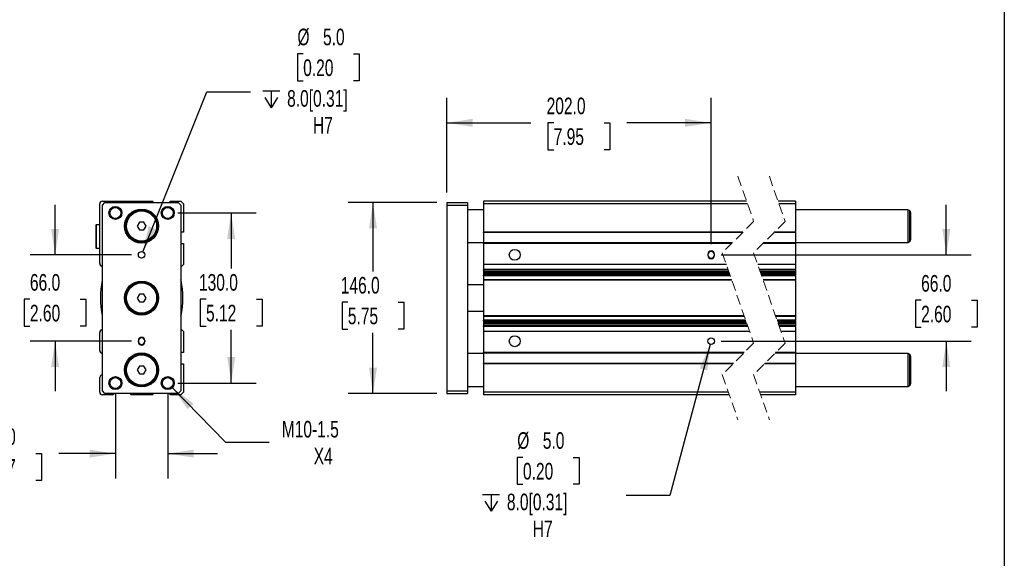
# Model space of a CAD drawing. Header units: millimetres. Extents: x 38 to 1638, y 38 to 1257.
# Tile 5 of 6: x 886 to 1638, y 461 to 873. Entities that reach past the tile are written whole.
import ezdxf

# ---------------------------------------------------------------- set-up
doc = ezdxf.new("R2010")
doc.units = ezdxf.units.MM
doc.header["$LTSCALE"] = 6
doc.linetypes.add('SLD-Dashed', pattern=[1.905, 1.27, -0.635])
doc.linetypes.add('SLD-Solid', pattern=[0])
doc.layers.add('DIMENSIONS', color=140, linetype='SLD-Solid', lineweight=25)
doc.layers.add('TEXT', color=140, linetype='SLD-Solid', lineweight=25)
doc.styles.add('SLDTEXTSTYLE0', font='TXT', dxfattribs={"width": 0.7})
doc.dimstyles.new('SLDDIMSTYLE0', dxfattribs={"dimtxt": 12.948047, "dimasz": 19.812, "dimexe": 0, "dimexo": 0.0625, "dimgap": 3.237012, "dimtad": 0, "dimtih": 1, "dimtoh": 1, "dimrnd": 1e-09, "dimzin": 4, "dimdsep": 46, "dimtxsty": 'SLDTEXTSTYLE0', "dimsah": 1, "dimcen": 0.09, "dimadec": 0, "dimazin": 1, "dimtfac": 1, "dimtmove": 0, "dimatfit": 0, "dimfxl": 0, "dimfrac": 2, "dimtolj": 1, "dimtzin": 12, "dimarcsym": 0})
doc.dimstyles.new('SLDDIMSTYLE1', dxfattribs={"dimtxt": 12.948047, "dimasz": 19.812, "dimexe": 0, "dimexo": 0.0625, "dimgap": 3.237012, "dimtad": 0, "dimtih": 1, "dimtoh": 1, "dimrnd": 1e-09, "dimzin": 4, "dimdsep": 46, "dimtxsty": 'SLDTEXTSTYLE0', "dimsah": 1, "dimcen": 0.09, "dimadec": 0, "dimazin": 1, "dimtfac": 1, "dimtofl": 0, "dimtmove": 0, "dimatfit": 3, "dimfxl": 0, "dimfrac": 2, "dimtolj": 1, "dimtzin": 12, "dimarcsym": 0})
doc.dimstyles.new('SLDDIMSTYLE2', dxfattribs={"dimtxt": 12.948047, "dimasz": 19.812, "dimexe": 0, "dimexo": 0.0625, "dimgap": 3.237012, "dimtad": 0, "dimtih": 1, "dimtoh": 1, "dimrnd": 1e-09, "dimzin": 12, "dimdsep": 46, "dimtxsty": 'SLDTEXTSTYLE0', "dimsah": 1, "dimcen": 0, "dimadec": 0, "dimazin": 3, "dimtfac": 1, "dimtofl": 0, "dimtmove": 0, "dimatfit": 3, "dimfxl": 0, "dimfrac": 2, "dimtolj": 1, "dimtzin": 12, "dimarcsym": 0})
doc.dimstyles.new('SLDDIMSTYLE3', dxfattribs={"dimtxt": 12.948047, "dimasz": 19.812, "dimexe": 0, "dimexo": 0.0625, "dimgap": 3.237012, "dimtad": 0, "dimtih": 1, "dimtoh": 1, "dimrnd": 1e-09, "dimzin": 4, "dimdsep": 46, "dimtxsty": 'SLDTEXTSTYLE0', "dimsah": 1, "dimcen": 0, "dimadec": 0, "dimazin": 1, "dimtfac": 1, "dimtofl": 0, "dimtmove": 0, "dimatfit": 3, "dimfxl": 0, "dimfrac": 2, "dimtolj": 1, "dimtzin": 12, "dimarcsym": 0})

# ---------------------------------------------------------------- blocks, each defined once
blk = doc.blocks.new('_D_10')
at = {"layer": 'DIMENSIONS'}
for p, q in [((913.02, 693.31), (913.02, 731.41)), ((971.5, 693.31), (893.97, 693.31)), ((893.78, 659.36), (889.44, 659.36)), ((889.44, 659.36), (889.44, 638.78)), ((932.26, 659.36), (936.61, 659.36)), ((936.61, 659.36), (936.61, 638.78)), ((889.44, 638.78), (893.78, 638.78)), ((936.61, 638.78), (932.26, 638.78)), ((971.5, 627.31), (893.97, 627.31)), ((913.02, 627.31), (913.02, 589.21))]:
    blk.add_line(p, q, dxfattribs=at)
for points in [[(913.02, 693.31), (916.07, 713.12), (909.97, 713.12)], [(913.02, 627.31), (909.97, 607.5), (916.07, 607.5)]]:
    blk.add_solid(points, dxfattribs=at)
at = {"layer": 'DIMENSIONS', "char_height": 12.7, "attachment_point": 1, "style": 'SLDTEXTSTYLE0'}
for s, insert in [('66.0', (893.78, 678.63)), ('2.60', (893.78, 655.15))]:
    blk.add_mtext(s, dxfattribs=dict(at, insert=insert))
blk = doc.blocks.new('SW_SYMBOL_HOLE_DEPTH')
at = {"layer": 'DIMENSIONS', "color": 0}
for p, q in [((0, 5250), (4800, 5250)), ((600, 3330), (2400, 450)), ((2400, 5250), (2400, 450)), ((4200, 3330), (2400, 450))]:
    blk.add_line(p, q, dxfattribs=at)
blk = doc.blocks.new('_D_11')
at = {"layer": 'DIMENSIONS'}
for p, q in [((1102.57, 846.9), (1098.22, 846.9)), ((1098.22, 846.9), (1098.22, 826.32)), ((1141.05, 846.9), (1145.39, 846.9)), ((1145.39, 846.9), (1145.39, 826.32)), ((1098.22, 826.32), (1102.57, 826.32)), ((1145.39, 826.32), (1141.05, 826.32)), ((980.05, 695.63), (1028.9, 817.81)), ((1028.9, 817.81), (1062.24, 817.81))]:
    blk.add_line(p, q, dxfattribs=at)
blk.add_solid([(980.05, 695.63), (990.23, 712.9), (984.57, 715.16)], dxfattribs=at)
at = {"layer": 'DIMENSIONS', "xscale": 0.002688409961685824, "yscale": 0.002688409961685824, "zscale": 0.002688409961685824}
blk.add_blockref('SW_SYMBOL_HOLE_DEPTH', (1071.77, 804.56), dxfattribs=at)
at = {"layer": 'DIMENSIONS', "char_height": 12.7, "attachment_point": 1, "style": 'SLDTEXTSTYLE0'}
for s, insert in [('%%c', (1098.18, 866.17)), ('5.0', (1117.73, 866.17)), ('0.20', (1102.57, 842.69)), ('8.0[0.31]', (1090.29, 819.21)), ('H7', (1110.06, 798.63))]:
    blk.add_mtext(s, dxfattribs=dict(at, insert=insert))
blk = doc.blocks.new('_D_12')
at = {"layer": 'DIMENSIONS'}
for p, q in [((1006.74, 725.31), (1066.61, 725.31)), ((1047.56, 725.31), (1047.56, 682.84)), ((1028.32, 659.36), (1023.97, 659.36)), ((1023.97, 659.36), (1023.97, 638.78)), ((1066.8, 659.36), (1071.14, 659.36)), ((1071.14, 659.36), (1071.14, 638.78)), ((1023.97, 638.78), (1028.32, 638.78)), ((1047.56, 595.31), (1047.56, 635.88)), ((1071.14, 638.78), (1066.8, 638.78)), ((1006.74, 595.31), (1066.61, 595.31))]:
    blk.add_line(p, q, dxfattribs=at)
for points in [[(1047.56, 725.31), (1044.51, 705.5), (1050.61, 705.5)], [(1047.56, 595.31), (1050.61, 615.12), (1044.51, 615.12)]]:
    blk.add_solid(points, dxfattribs=at)
at = {"layer": 'DIMENSIONS', "char_height": 12.7, "attachment_point": 1, "style": 'SLDTEXTSTYLE0'}
for s, insert in [('130.0', (1022.93, 678.63)), ('5.12', (1028.32, 655.15))]:
    blk.add_mtext(s, dxfattribs=dict(at, insert=insert))
blk = doc.blocks.new('_D_13')
at = {"layer": 'DIMENSIONS'}
for p, q in [((959.12, 587.69), (959.12, 522.33)), ((999.12, 587.69), (999.12, 522.33)), ((859.83, 541.38), (855.48, 541.38)), ((855.48, 541.38), (855.48, 520.8)), ((898.3, 541.38), (902.65, 541.38)), ((902.65, 541.38), (902.65, 520.8)), ((959.12, 541.38), (915.85, 541.38)), ((999.12, 541.38), (1037.22, 541.38)), ((855.48, 520.8), (859.83, 520.8)), ((902.65, 520.8), (898.3, 520.8))]:
    blk.add_line(p, q, dxfattribs=at)
for points in [[(959.12, 541.38), (939.31, 544.42), (939.31, 538.33)], [(999.12, 541.38), (1018.93, 538.33), (1018.93, 544.42)]]:
    blk.add_solid(points, dxfattribs=at)
at = {"layer": 'DIMENSIONS', "char_height": 12.7, "attachment_point": 1, "style": 'SLDTEXTSTYLE0'}
for s, insert in [('40.0', (859.83, 560.65)), ('1.57', (859.83, 537.17))]:
    blk.add_mtext(s, dxfattribs=dict(at, insert=insert))
blk = doc.blocks.new('_D_14')
at = {"layer": 'DIMENSIONS'}
for p, q in [((1002.61, 591.74), (1043.34, 550.05)), ((1043.34, 550.05), (1076.68, 550.05))]:
    blk.add_line(p, q, dxfattribs=at)
blk.add_solid([(1002.61, 591.74), (1014.28, 575.43), (1018.64, 579.69)], dxfattribs=at)
at = {"layer": 'DIMENSIONS', "char_height": 12.7, "attachment_point": 1, "style": 'SLDTEXTSTYLE0'}
for s, insert in [('M10-1.5', (1086.2, 566.42)), ('X4', (1110.62, 545.84))]:
    blk.add_mtext(s, dxfattribs=dict(at, insert=insert))
blk = doc.blocks.new('_D_15')
at = {"layer": 'DIMENSIONS'}
for p, q in [((1212.24, 740.93), (1212.24, 813.25)), ((1414.24, 701.43), (1414.24, 813.25)), ((1212.24, 794.2), (1276.44, 794.2)), ((1293.98, 794.2), (1289.63, 794.2)), ((1289.63, 794.2), (1289.63, 773.62)), ((1332.45, 794.2), (1336.8, 794.2)), ((1336.8, 794.2), (1336.8, 773.62)), ((1414.24, 794.2), (1350, 794.2)), ((1289.63, 773.62), (1293.98, 773.62)), ((1336.8, 773.62), (1332.45, 773.62))]:
    blk.add_line(p, q, dxfattribs=at)
for points in [[(1212.24, 794.2), (1232.06, 791.15), (1232.06, 797.25)], [(1414.24, 794.2), (1394.43, 797.25), (1394.43, 791.15)]]:
    blk.add_solid(points, dxfattribs=at)
at = {"layer": 'DIMENSIONS', "char_height": 12.7, "attachment_point": 1, "style": 'SLDTEXTSTYLE0'}
for s, insert in [('202.0', (1288.59, 813.47)), ('7.95', (1293.98, 789.99))]:
    blk.add_mtext(s, dxfattribs=dict(at, insert=insert))
blk = doc.blocks.new('_D_16')
at = {"layer": 'DIMENSIONS'}
for p, q in [((1413.6, 624.9), (1382.65, 509.41)), ((1270.51, 538.5), (1266.16, 538.5)), ((1266.16, 538.5), (1266.16, 517.92)), ((1308.99, 538.5), (1313.33, 538.5)), ((1313.33, 538.5), (1313.33, 517.92)), ((1266.16, 517.92), (1270.51, 517.92)), ((1313.33, 517.92), (1308.99, 517.92)), ((1382.65, 509.41), (1349.31, 509.41))]:
    blk.add_line(p, q, dxfattribs=at)
blk.add_solid([(1413.6, 624.9), (1405.52, 606.55), (1411.41, 604.97)], dxfattribs=at)
at = {"layer": 'DIMENSIONS', "xscale": 0.002688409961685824, "yscale": 0.002688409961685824, "zscale": 0.002688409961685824}
blk.add_blockref('SW_SYMBOL_HOLE_DEPTH', (1239.71, 496.16), dxfattribs=at)
at = {"layer": 'DIMENSIONS', "char_height": 12.7, "attachment_point": 1, "style": 'SLDTEXTSTYLE0'}
for s, insert in [('%%c', (1266.12, 557.77)), ('5.0', (1285.67, 557.77)), ('0.20', (1270.51, 534.3)), ('8.0[0.31]', (1258.23, 510.82)), ('H7', (1278, 490.24))]:
    blk.add_mtext(s, dxfattribs=dict(at, insert=insert))
blk = doc.blocks.new('_D_17')
at = {"layer": 'DIMENSIONS'}
for p, q in [((1594, 693.31), (1594, 731.41)), ((1421.86, 693.31), (1613.05, 693.31)), ((1574.76, 658.62), (1570.41, 658.62)), ((1570.41, 658.62), (1570.41, 638.04)), ((1613.24, 658.62), (1617.58, 658.62)), ((1617.58, 658.62), (1617.58, 638.04)), ((1570.41, 638.04), (1574.76, 638.04)), ((1617.58, 638.04), (1613.24, 638.04)), ((1421.86, 627.31), (1613.05, 627.31)), ((1594, 627.31), (1594, 589.21))]:
    blk.add_line(p, q, dxfattribs=at)
for points in [[(1594, 693.31), (1597.05, 713.12), (1590.95, 713.12)], [(1594, 627.31), (1590.95, 607.5), (1597.05, 607.5)]]:
    blk.add_solid(points, dxfattribs=at)
at = {"layer": 'DIMENSIONS', "char_height": 12.7, "attachment_point": 1, "style": 'SLDTEXTSTYLE0'}
for s, insert in [('66.0', (1574.76, 677.89)), ('2.60', (1574.76, 654.41))]:
    blk.add_mtext(s, dxfattribs=dict(at, insert=insert))
blk = doc.blocks.new('_D_18')
at = {"layer": 'DIMENSIONS'}
for p, q in [((1204.62, 733.31), (1136.87, 733.31)), ((1155.92, 733.31), (1155.92, 680.63)), ((1136.69, 657.15), (1132.34, 657.15)), ((1132.34, 657.15), (1132.34, 636.58)), ((1175.16, 657.15), (1179.51, 657.15)), ((1179.51, 657.15), (1179.51, 636.58)), ((1132.34, 636.58), (1136.69, 636.58)), ((1155.92, 587.31), (1155.92, 633.68)), ((1179.51, 636.58), (1175.16, 636.58)), ((1204.62, 587.31), (1136.87, 587.31))]:
    blk.add_line(p, q, dxfattribs=at)
for points in [[(1155.92, 733.31), (1152.88, 713.5), (1158.97, 713.5)], [(1155.92, 587.31), (1158.97, 607.12), (1152.88, 607.12)]]:
    blk.add_solid(points, dxfattribs=at)
at = {"layer": 'DIMENSIONS', "char_height": 12.7, "attachment_point": 1, "style": 'SLDTEXTSTYLE0'}
for s, insert in [('146.0', (1131.3, 676.42)), ('5.75', (1136.69, 652.95))]:
    blk.add_mtext(s, dxfattribs=dict(at, insert=insert))

msp = doc.modelspace()

# ---------------------------------------------------------------- linework, layer by layer
at = {"color": 7, "linetype": 'SLD-Dashed', "lineweight": 18}
for p, q in [((1434.778, 753.362), (1446.778, 718.837)), ((1458.778, 753.362), (1470.778, 718.837)), ((1446.778, 718.837), (1422.778, 694.837)), ((1470.778, 718.837), (1446.778, 694.837)), ((1422.778, 694.837), (1446.778, 625.787)), ((1446.778, 694.837), (1470.778, 625.787)), ((1446.778, 625.787), (1422.778, 601.787)), ((1470.778, 625.787), (1446.778, 601.787)), ((1422.778, 601.787), (1434.778, 567.262)), ((1446.778, 601.787), (1458.778, 567.262))]:
    msp.add_line(p, q, dxfattribs=at)
for p, q in [((947.118, 686.641), (947.118, 732.312)), ((949.118, 734.312), (986.977, 734.312)), ((949.118, 731.312), (951.118, 733.312)), ((949.118, 589.312), (949.118, 731.312)), ((951.118, 733.312), (1007.118, 733.312)), ((988.118, 733.312), (986.977, 734.312)), ((1001.259, 734.312), (1000.117, 733.312)), ((1001.259, 734.312), (1009.118, 734.312)), ((1007.118, 733.312), (1009.118, 731.312)), ((1009.118, 734.312), (1011.118, 732.312)), ((1009.118, 731.312), (1009.118, 589.312)), ((1011.118, 732.312), (1011.118, 710.562)), ((1212.243, 733.312), (1212.243, 731.312)), ((1212.243, 733.312), (1228.243, 733.312)), ((1212.243, 731.312), (1212.243, 589.312)), ((1212.243, 731.312), (1228.243, 731.312)), ((1228.243, 733.312), (1228.243, 731.312)), ((1228.243, 731.312), (1228.243, 589.312)), ((1441.399, 734.312), (1240.243, 734.312)), ((1240.243, 734.312), (1240.243, 732.312)), ((1442.094, 732.312), (1240.243, 732.312)), ((1240.243, 732.312), (1240.243, 710.562)), ((1478.705, 734.312), (1465.399, 734.312)), ((1478.705, 732.312), (1466.094, 732.312)), ((1478.705, 734.312), (1478.705, 732.312)), ((1478.705, 732.312), (1478.705, 710.562)), ((1240.243, 727.812), (1228.243, 727.812)), ((1564.705, 727.812), (1478.705, 727.812)), ((1565.955, 727.091), (1564.705, 727.812)), ((1564.705, 727.812), (1564.705, 702.812)), ((1565.955, 727.091), (1565.955, 703.534)), ((1566.705, 725.792), (1566.705, 704.833)), ((944.418, 716.162), (944.118, 715.862)), ((944.118, 715.862), (944.118, 698.762)), ((946.818, 716.162), (944.418, 716.162)), ((944.418, 716.162), (944.418, 698.462)), ((947.118, 715.862), (946.818, 716.162)), ((946.818, 716.162), (946.818, 698.462)), ((977.386, 718.312), (975.654, 715.312)), ((975.654, 715.312), (977.386, 712.312)), ((980.85, 718.312), (977.386, 718.312)), ((982.582, 715.312), (980.85, 718.312)), ((980.85, 712.312), (982.582, 715.312)), ((977.386, 712.312), (980.85, 712.312)), ((1011.118, 710.562), (1009.118, 710.562)), ((1438.503, 710.562), (1240.243, 710.562)), ((1240.243, 710.262), (1240.243, 710.562)), ((1438.203, 710.262), (1240.243, 710.262)), ((1240.243, 710.262), (1240.243, 702.362)), ((1478.705, 710.262), (1462.203, 710.262)), ((1478.705, 710.562), (1462.503, 710.562)), ((1478.705, 710.262), (1478.705, 710.562)), ((1478.705, 710.262), (1478.705, 702.362)), ((1009.118, 702.062), (1011.118, 702.062)), ((1011.118, 702.062), (1011.118, 685.812)), ((1228.243, 702.812), (1240.243, 702.812)), ((1430.303, 702.362), (1240.243, 702.362)), ((1240.243, 702.062), (1240.243, 702.362)), ((1430.003, 702.062), (1240.243, 702.062)), ((1240.243, 702.062), (1240.243, 685.812)), ((1478.705, 702.062), (1454.003, 702.062)), ((1478.705, 702.362), (1454.303, 702.362)), ((1478.705, 702.812), (1564.705, 702.812)), ((1478.705, 702.062), (1478.705, 702.362)), ((1478.705, 702.062), (1478.705, 685.812)), ((1564.705, 702.812), (1565.955, 703.534)), ((944.118, 698.762), (944.418, 698.462)), ((944.418, 698.462), (946.818, 698.462)), ((946.818, 698.462), (947.118, 698.762)), ((1411.743, 693.812), (1411.743, 692.812)), ((1416.743, 692.812), (1416.743, 693.812)), ((949.118, 683.812), (947.704, 685.227)), ((1011.118, 685.812), (1009.118, 683.812)), ((1425.915, 685.812), (1240.243, 685.812)), ((1240.243, 685.812), (1240.243, 682.044)), ((1478.705, 685.812), (1449.915, 685.812)), ((1478.705, 685.812), (1478.705, 682.044)), ((1427.224, 682.044), (1240.243, 682.044)), ((1240.243, 681.534), (1240.243, 682.044)), ((1427.401, 681.534), (1240.243, 681.534)), ((1240.243, 681.534), (1240.243, 680.304)), ((1427.829, 680.304), (1240.243, 680.304)), ((1240.243, 680.304), (1240.243, 679.724)), ((1428.031, 679.724), (1240.243, 679.724)), ((1240.243, 679.724), (1240.243, 678.704)), ((1428.385, 678.704), (1240.243, 678.704)), ((1240.243, 678.704), (1240.243, 678.664)), ((1240.243, 678.664), (1428.399, 678.664)), ((1240.243, 678.664), (1240.243, 677.678)), ((1428.742, 677.678), (1240.243, 677.678)), ((1240.243, 677.268), (1240.243, 677.678)), ((1428.884, 677.268), (1240.243, 677.268)), ((1240.243, 677.268), (1240.243, 674.265)), ((1478.705, 682.044), (1451.224, 682.044)), ((1478.705, 681.534), (1451.401, 681.534)), ((1478.705, 680.304), (1451.829, 680.304)), ((1478.705, 679.724), (1452.031, 679.724)), ((1478.705, 678.704), (1452.385, 678.704)), ((1452.399, 678.664), (1478.705, 678.664)), ((1478.705, 677.678), (1452.742, 677.678)), ((1478.705, 677.268), (1452.884, 677.268)), ((1478.705, 681.534), (1478.705, 682.044)), ((1478.705, 681.534), (1478.705, 680.304)), ((1478.705, 680.304), (1478.705, 679.724)), ((1478.705, 679.724), (1478.705, 678.704)), ((1478.705, 678.704), (1478.705, 678.664)), ((1478.705, 678.664), (1478.705, 677.678)), ((1478.705, 677.268), (1478.705, 677.678)), ((1478.705, 677.268), (1478.705, 674.265)), ((1240.243, 670.312), (1228.243, 670.312)), ((1429.928, 674.265), (1240.243, 674.265)), ((1240.243, 674.265), (1240.243, 673.865)), ((1430.067, 673.865), (1240.243, 673.865)), ((1240.243, 673.865), (1240.243, 646.759)), ((1478.705, 674.265), (1453.928, 674.265)), ((1478.705, 673.865), (1454.067, 673.865)), ((1478.705, 674.265), (1478.705, 673.865)), ((1478.705, 673.865), (1478.705, 646.759)), ((977.386, 663.312), (975.654, 660.312)), ((980.85, 663.312), (977.386, 663.312)), ((982.582, 660.312), (980.85, 663.312)), ((975.654, 660.312), (977.386, 657.312)), ((977.386, 657.312), (980.85, 657.312)), ((980.85, 657.312), (982.582, 660.312)), ((1228.243, 650.312), (1240.243, 650.312)), ((1439.488, 646.759), (1240.243, 646.759)), ((1240.243, 646.759), (1240.243, 646.359)), ((1240.243, 646.359), (1439.627, 646.359)), ((1240.243, 646.359), (1240.243, 643.356)), ((1440.671, 643.356), (1240.243, 643.356)), ((1240.243, 642.946), (1240.243, 643.356)), ((1440.814, 642.946), (1240.243, 642.946)), ((1240.243, 642.946), (1240.243, 641.961)), ((1441.156, 641.961), (1240.243, 641.961)), ((1240.243, 641.961), (1240.243, 641.921)), ((1441.17, 641.921), (1240.243, 641.921)), ((1240.243, 641.921), (1240.243, 640.9)), ((1441.525, 640.9), (1240.243, 640.9)), ((1240.243, 640.9), (1240.243, 640.32)), ((1441.726, 640.32), (1240.243, 640.32)), ((1240.243, 640.32), (1240.243, 639.09)), ((1478.705, 646.759), (1463.488, 646.759)), ((1463.627, 646.359), (1478.705, 646.359)), ((1478.705, 643.356), (1464.671, 643.356)), ((1478.705, 642.946), (1464.814, 642.946)), ((1478.705, 641.961), (1465.156, 641.961)), ((1478.705, 641.921), (1465.17, 641.921)), ((1478.705, 640.9), (1465.525, 640.9)), ((1478.705, 640.32), (1465.726, 640.32)), ((1478.705, 646.759), (1478.705, 646.359)), ((1478.705, 646.359), (1478.705, 643.356)), ((1478.705, 642.946), (1478.705, 643.356)), ((1478.705, 642.946), (1478.705, 641.961)), ((1478.705, 641.961), (1478.705, 641.921)), ((1478.705, 641.921), (1478.705, 640.9)), ((1478.705, 640.9), (1478.705, 640.32)), ((1478.705, 640.32), (1478.705, 639.09)), ((947.118, 620.141), (947.118, 633.984)), ((947.704, 635.398), (949.118, 636.812)), ((1009.118, 636.812), (1011.118, 634.812)), ((1011.118, 634.812), (1011.118, 618.562)), ((1442.154, 639.09), (1240.243, 639.09)), ((1240.243, 638.581), (1240.243, 639.09)), ((1442.331, 638.581), (1240.243, 638.581)), ((1240.243, 638.581), (1240.243, 634.812)), ((1443.641, 634.812), (1240.243, 634.812)), ((1240.243, 634.812), (1240.243, 618.562)), ((1478.705, 639.09), (1466.154, 639.09)), ((1478.705, 638.581), (1466.331, 638.581)), ((1478.705, 634.812), (1467.641, 634.812)), ((1478.705, 638.581), (1478.705, 639.09)), ((1478.705, 638.581), (1478.705, 634.812)), ((1478.705, 634.812), (1478.705, 618.562)), ((976.618, 626.812), (976.618, 627.812)), ((981.618, 627.812), (981.618, 626.812)), ((949.118, 617.312), (947.704, 618.727)), ((1011.118, 618.562), (1009.118, 618.562)), ((1240.243, 617.812), (1228.243, 617.812)), ((1439.553, 618.562), (1240.243, 618.562)), ((1240.243, 618.262), (1240.243, 618.562)), ((1439.253, 618.262), (1240.243, 618.262)), ((1240.243, 618.262), (1240.243, 610.362)), ((1478.705, 618.262), (1463.253, 618.262)), ((1478.705, 618.562), (1463.553, 618.562)), ((1478.705, 618.262), (1478.705, 618.562)), ((1478.705, 618.262), (1478.705, 610.362)), ((1564.705, 617.812), (1478.705, 617.812)), ((1565.955, 617.091), (1564.705, 617.812)), ((1564.705, 617.812), (1564.705, 592.812)), ((1565.955, 617.091), (1565.955, 593.534)), ((1009.118, 610.062), (1011.118, 610.062)), ((1011.118, 610.062), (1011.118, 588.312)), ((1431.353, 610.362), (1240.243, 610.362)), ((1240.243, 610.062), (1240.243, 610.362)), ((1431.053, 610.062), (1240.243, 610.062)), ((1240.243, 610.062), (1240.243, 588.312)), ((1478.705, 610.062), (1455.053, 610.062)), ((1478.705, 610.362), (1455.353, 610.362)), ((1478.705, 610.062), (1478.705, 610.362)), ((1478.705, 610.062), (1478.705, 588.312)), ((1566.705, 615.792), (1566.705, 594.833)), ((977.386, 608.312), (975.654, 605.312)), ((975.654, 605.312), (977.386, 602.312)), ((980.85, 608.312), (977.386, 608.312)), ((977.386, 602.312), (980.85, 602.312)), ((982.582, 605.312), (980.85, 608.312)), ((980.85, 602.312), (982.582, 605.312)), ((947.118, 588.312), (947.118, 599.539)), ((948.118, 601.271), (949.118, 601.849)), ((951.118, 587.312), (949.118, 589.312)), ((1007.118, 587.312), (951.118, 587.312)), ((956.977, 586.312), (958.118, 587.312)), ((970.117, 587.312), (971.259, 586.312)), ((986.977, 586.312), (988.118, 587.312)), ((1000.117, 587.312), (1001.259, 586.312)), ((1009.118, 589.312), (1007.118, 587.312)), ((1011.118, 588.312), (1009.118, 586.312)), ((1212.243, 589.312), (1212.243, 587.312)), ((1212.243, 589.312), (1228.243, 589.312)), ((1212.243, 587.312), (1228.243, 587.312)), ((1228.243, 592.812), (1240.243, 592.812)), ((1228.243, 589.312), (1228.243, 587.312)), ((1427.461, 588.312), (1240.243, 588.312)), ((1240.243, 588.312), (1240.243, 586.312)), ((1478.705, 588.312), (1451.461, 588.312)), ((1478.705, 592.812), (1564.705, 592.812)), ((1478.705, 588.312), (1478.705, 586.312)), ((1564.705, 592.812), (1565.955, 593.534)), ((956.977, 586.312), (949.118, 586.312)), ((986.977, 586.312), (971.259, 586.312)), ((1009.118, 586.312), (1001.259, 586.312)), ((1428.156, 586.312), (1240.243, 586.312)), ((1478.705, 586.312), (1452.156, 586.312))]:
    msp.add_line(p, q)
for centre, radius in [((959.118, 725.312), 5), ((999.118, 725.312), 5), ((959.118, 725.312), 4.188), ((979.118, 715.312), 13), ((979.118, 715.312), 12.5), ((979.118, 715.312), 12), ((979.118, 715.312), 11.5), ((999.118, 725.312), 4.188), ((979.118, 693.312), 2.5), ((1264.243, 693.312), 4.188), ((979.118, 660.312), 13), ((979.118, 660.312), 12.5), ((979.118, 660.312), 12), ((979.118, 660.312), 11.5), ((1264.243, 627.312), 4.188), ((1414.243, 627.312), 2.5), ((979.118, 605.312), 13), ((979.118, 605.312), 12.5), ((979.118, 605.312), 12), ((979.118, 605.312), 11.5), ((959.118, 595.312), 5), ((959.118, 595.312), 4.188), ((999.118, 595.312), 5), ((999.118, 595.312), 4.188)]:
    msp.add_circle(centre, radius)
for centre, radius, start, end in [((949.118, 732.312), 2, 90, 180), ((1565.205, 725.792), 1.5, 359.998943, 60.001388), ((1565.205, 704.833), 1.5, 299.999143, 0.000526), ((1414.243, 693.812), 2.5, 0.000085, 179.999915), ((1414.243, 693.312), 2.5, 360, 180), ((1414.243, 693.312), 2.5, 180.000043, 359.999957), ((1414.243, 692.812), 2.5, 180.000043, 359.999957), ((949.118, 686.641), 2, 180, 224.999999), ((1015.612, 660.312), 68, 168.503456, 191.496544), ((949.466, 673.765), 0.5, 134.092015, 168.467859), ((1008.77, 673.765), 0.5, 11.532141, 45.907985), ((942.624, 660.312), 68, 348.503456, 11.496544), ((949.466, 646.859), 0.5, 191.532141, 225.907985), ((1008.77, 646.859), 0.5, 314.092015, 348.467859), ((949.118, 633.984), 2, 135.000001, 180), ((979.118, 627.812), 2.5, 0, 180), ((979.118, 627.312), 2.5, 0, 180), ((979.118, 627.312), 2.5, 180, 0), ((979.118, 626.812), 2.5, 180, 0), ((949.118, 620.141), 2, 180, 224.999999), ((1565.205, 615.792), 1.5, 359.999474, 60.000857), ((949.118, 599.539), 2, 119.996675, 180.000004), ((1565.205, 594.833), 1.5, 299.998612, 0.001057), ((949.118, 588.312), 2, 180, 270)]:
    msp.add_arc(centre, radius, start, end)
at = {"layer": 'TEXT'}
msp.add_line((1638.3, 1257.3), (1638.3, 38.1), dxfattribs=at)

# ---------------------------------------------------------------- dimensions: what is measured, and where the dimension line sits
at = {"layer": 'DIMENSIONS'}
for p1, p2, picture, middle in [((978.19, 690.991), (980.046, 695.634), '_D_11', (1121.808, 824.497)), ((1414.89, 629.727), (1413.596, 624.897), '_D_16', (1289.748, 516.101))]:
    dim = msp.add_diameter_dim_2p(p1=p1, p2=p2, text='<>\\P{\\fGDT;x}8.0[0.31]\\PH7', dimstyle='SLDDIMSTYLE3', dxfattribs=at)
    dim.commit()
    dim.dimension.update_dxf_attribs({"geometry": picture, "text_midpoint": middle, "dimtype": 163})
for base, p1, p2, dimstyle, picture, middle in [((1414.243, 794.2), (1212.243, 733.312), (1414.243, 693.812), 'SLDDIMSTYLE1', '_D_15', (1313.217, 794.2)), ((959.118, 541.376), (999.118, 595.312), (959.118, 595.312), 'SLDDIMSTYLE0', '_D_13', (879.064, 541.376))]:
    dim = msp.add_linear_dim(base=base, p1=p1, p2=p2, dimstyle=dimstyle, dxfattribs=at)
    dim.commit()
    dim.dimension.update_dxf_attribs({"geometry": picture, "text_midpoint": middle, "dimtype": 160})
for base, p1, p2, dimstyle, picture, middle in [((913.022, 627.312), (979.118, 693.312), (979.118, 627.312), 'SLDDIMSTYLE0', '_D_10', (913.022, 659.359)), ((1155.924, 587.312), (1212.243, 733.312), (1212.243, 587.312), 'SLDDIMSTYLE1', '_D_18', (1155.924, 657.155)), ((1593.998, 693.312), (1414.243, 627.312), (1414.243, 693.312), 'SLDDIMSTYLE0', '_D_17', (1593.998, 658.618)), ((1047.558, 595.312), (999.118, 725.312), (999.118, 595.312), 'SLDDIMSTYLE1', '_D_12', (1047.558, 659.359))]:
    dim = msp.add_linear_dim(base=base, p1=p1, p2=p2, angle=90, dimstyle=dimstyle, dxfattribs=at)
    dim.commit()
    dim.dimension.update_dxf_attribs({"geometry": picture, "text_midpoint": middle, "dimtype": 160})
dim = msp.add_diameter_dim_2p(p1=(995.624, 598.889), p2=(1002.612, 591.736), text='M10-1.5\\PX4', dimstyle='SLDDIMSTYLE2', override={"dimpost": '<>'}, dxfattribs=at)
dim.commit()
dim.dimension.update_dxf_attribs({"geometry": '_D_14', "text_midpoint": (1121.808, 550.048), "dimtype": 163})

doc.saveas('drawing.dxf')
